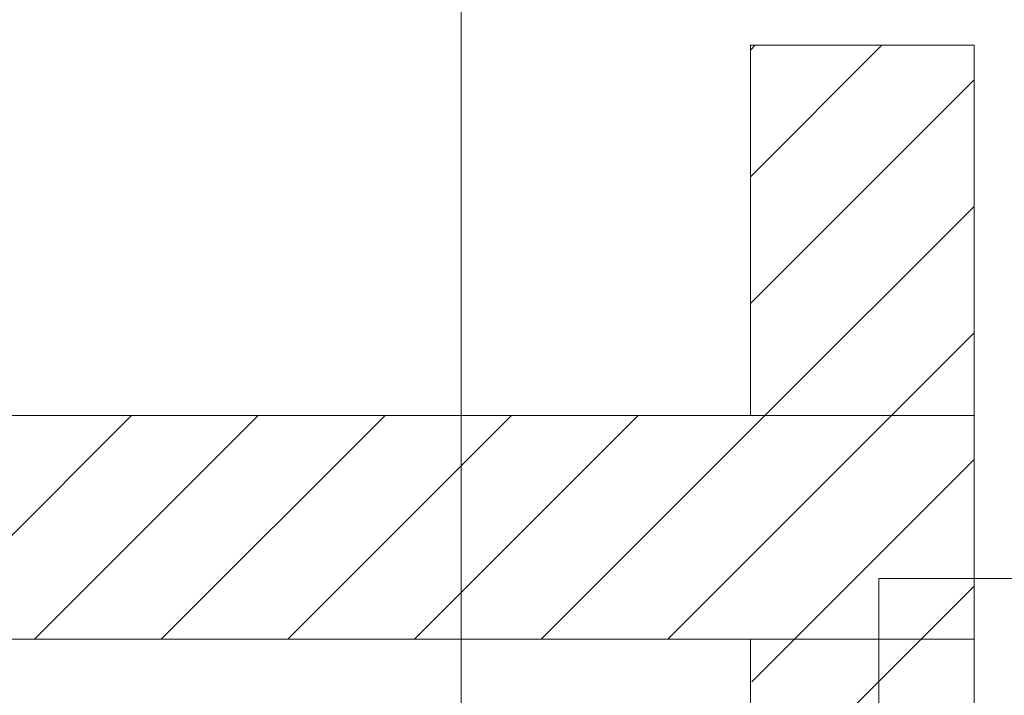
# Model space of a CAD drawing. Extents: x -720 to 300, y 62 to 1162.
# Tile 213 of 256: x 165.68 to 176.67, y 867.55 to 875.09. Entities that reach past the tile are written whole.
import ezdxf
from ezdxf.lldxf.tags import DXFTag

# ---------------------------------------------------------------- set-up
doc = ezdxf.new("R2010")
doc.units = 0
doc.layers.get('0').update_dxf_attribs({"lineweight": 13})
doc.layers.add('E_Detail_Beschriftung', color=7, linetype='Continuous', lineweight=13, true_color=0x009900)
doc.layers.add('E_Detail_Wandschraffur', color=7, linetype='Continuous', lineweight=5, true_color=0xc0c0c0)
doc.layers.add('E_Detail_Linie_Text_Bem', color=7, linetype='Continuous', lineweight=13)
doc.styles.get("Standard").update_dxf_attribs({"font": 'ARIALN.TTF'})
tags = doc.linetypes.add('fein_strichliert', pattern=[4, 1, -2, 1]).pattern_tags.tags
tags[8:9] = [DXFTag(74, 4), DXFTag(75, 0), DXFTag(340, '0'), DXFTag(46, 0.0), DXFTag(50, 0.0), DXFTag(44, 0.0), DXFTag(45, 0.0)]
tags[6:7] = [DXFTag(74, 4), DXFTag(75, 0), DXFTag(340, '0'), DXFTag(46, 0.0), DXFTag(50, 0.0), DXFTag(44, 0.0), DXFTag(45, 0.0)]
tags[4:5] = [DXFTag(74, 4), DXFTag(75, 0), DXFTag(340, '0'), DXFTag(46, 0.0), DXFTag(50, 0.0), DXFTag(44, 0.0), DXFTag(45, 0.0)]
tags = doc.linetypes.add('fein_strichliert-A06G93Y38I', pattern=[4, 1, -2, 1]).pattern_tags.tags
tags[8:9] = [DXFTag(74, 4), DXFTag(75, 0), DXFTag(340, '0'), DXFTag(46, 0.0), DXFTag(50, 0.0), DXFTag(44, 0.0), DXFTag(45, 0.0)]
tags[6:7] = [DXFTag(74, 4), DXFTag(75, 0), DXFTag(340, '0'), DXFTag(46, 0.0), DXFTag(50, 0.0), DXFTag(44, 0.0), DXFTag(45, 0.0)]
tags[4:5] = [DXFTag(74, 4), DXFTag(75, 0), DXFTag(340, '0'), DXFTag(46, 0.0), DXFTag(50, 0.0), DXFTag(44, 0.0), DXFTag(45, 0.0)]

# ---------------------------------------------------------------- blocks, each defined once
blk = doc.blocks.new('Referenz-A06G93Y48I')
at = {"layer": 'E_Detail_Linie_Text_Bem', "linetype": 'fein_strichliert-A06G93Y38I', "ltscale": 0.65}
blk.add_line((170.605, 827.364), (170.605, 880.243), dxfattribs=at)
at = {"layer": 'E_Detail_Linie_Text_Bem', "linetype": 'Continuous', "ltscale": 0.13}
for p, q in [((173.834, 874.807), (176.334, 874.807)), ((173.834, 870.672), (173.834, 874.807)), ((176.334, 874.807), (176.334, 870.672)), ((176.334, 870.672), (125.007, 870.672)), ((176.334, 870.672), (173.834, 870.672)), ((176.334, 868.172), (176.334, 870.672)), ((125.007, 868.172), (173.834, 868.172)), ((135.399, 868.172), (176.334, 868.172)), ((173.834, 868.172), (176.334, 868.172)), ((173.834, 856.372), (173.834, 868.172)), ((176.334, 868.172), (176.334, 828.172))]:
    blk.add_line(p, q, dxfattribs=at)
at = {"layer": 'E_Detail_Linie_Text_Bem', "color": 0, "linetype": 'Continuous', "ltscale": 0.13}
for p, q in [((175.27, 867.203), (175.27, 868.851)), ((175.27, 868.851), (177.531, 868.851))]:
    blk.add_line(p, q, dxfattribs=at)
at = {"layer": 'E_Detail_Wandschraffur', "linetype": 'fein_strichliert', "ltscale": 0.13}
for p, q in [((173.834, 873.337), (175.303, 874.807)), ((173.997, 870.672), (176.334, 873.008)), ((165.84, 868.172), (168.34, 870.672)), ((168.669, 868.172), (171.169, 870.672)), ((171.497, 868.172), (173.997, 870.672)), ((174.326, 868.172), (176.334, 870.18)), ((173.849, 867.696), (174.326, 868.172))]:
    blk.add_line(p, q, dxfattribs=at)
at = {"layer": 'E_Detail_Wandschraffur', "linetype": 'ByBlock', "ltscale": 0.13}
for p, q in [((173.834, 874.751), (173.889, 874.807)), ((173.834, 871.923), (176.334, 874.423)), ((175.411, 870.672), (176.334, 871.594)), ((164.426, 868.172), (166.926, 870.672)), ((167.255, 868.172), (169.755, 870.672)), ((170.083, 868.172), (172.583, 870.672)), ((172.911, 868.172), (175.411, 870.672)), ((175.74, 868.172), (176.334, 868.766)), ((174.915, 867.347), (175.74, 868.172))]:
    blk.add_line(p, q, dxfattribs=at)
at = {"layer": 'E_Detail_Beschriftung', "linetype": 'Continuous', "ltscale": 0.13, "insert": (171.386, 860.017), "char_height": 1.4, "attachment_point": 1, "rotation": 90}
blk.add_mtext('{\\fArial Narrow;Endtüllen}', dxfattribs=at)

msp = doc.modelspace()

# ---------------------------------------------------------------- block references
at = {"color": 8, "lineweight": 25, "ltscale": 0.25, "true_color": 0x808080}
msp.add_blockref('Referenz-A06G93Y48I', (0, 0), dxfattribs=at)

doc.saveas('drawing.dxf')
